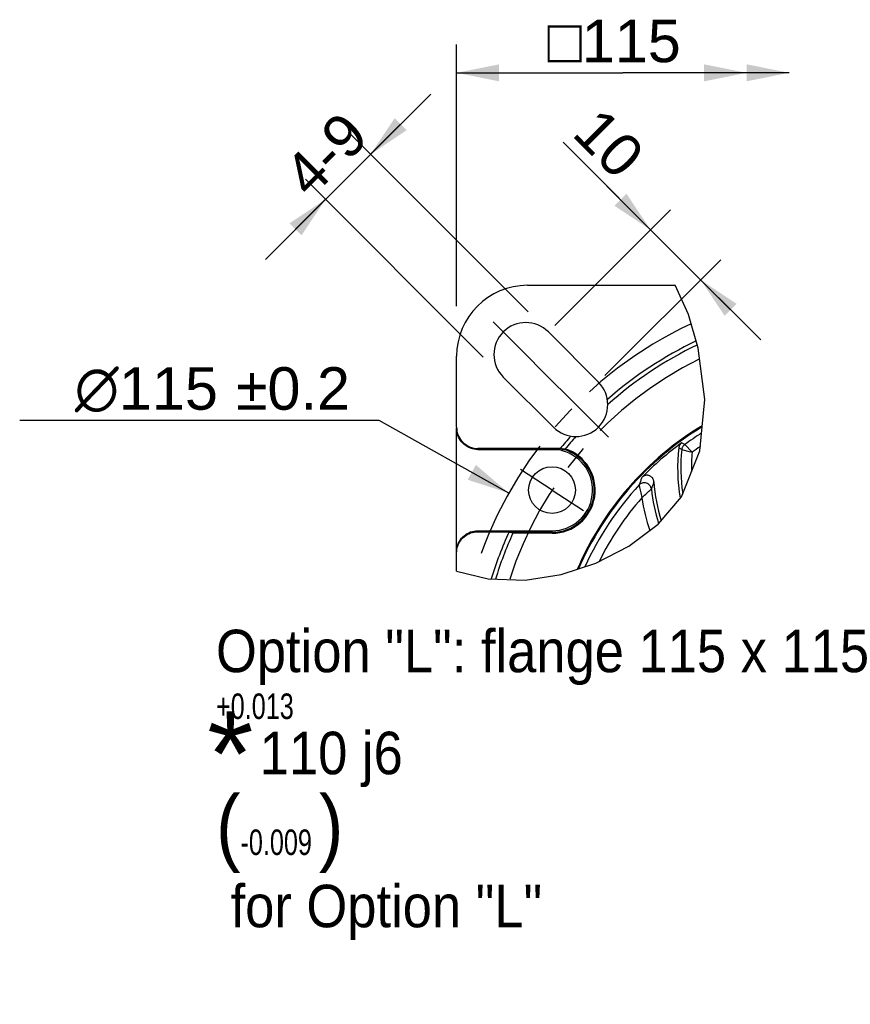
# Model space of a CAD drawing. Header units: millimetres. Extents: x 0 to 420, y 0 to 297.
# Tile 24 of 30: x 270 to 329, y 79 to 149. Entities that reach past the tile are written whole.
import ezdxf
from ezdxf.enums import TextEntityAlignment as Align

# ---------------------------------------------------------------- set-up
doc = ezdxf.new("R2010")
doc.units = ezdxf.units.MM
doc.header["$LTSCALE"] = 23.1
doc.linetypes.add('CENTER', pattern=[0.6, 0.375, -0.075, 0.075, -0.075])
doc.layers.get('0').update_dxf_attribs({"linetype": 'CONTINUOUS'})
for name, color, linetype in [('AXIS', 7, 'CONTINUOUS'), ('COMPONENTS', 7, 'CONTINUOUS'), ('DETAIL', 7, 'CONTINUOUS'), ('DIMENSION', 7, 'CONTINUOUS')]:
    doc.layers.add(name, color=color, linetype=linetype)
doc.styles.get("Standard").update_dxf_attribs({"font": 'arial.ttf'})
doc.styles.add('TEXTSTYLE_4', font='gdt')
doc.dimstyles.new('DIMSTYLE_1', dxfattribs={"dimtxt": 3, "dimasz": 3, "dimexe": 0.18, "dimexo": 0.0625, "dimgap": 0.09, "dimtad": 1, "dimlfac": 2, "dimdsep": 46, "dimtxsty": 'STANDARD', "dimblk": '_FILLED', "dimblk1": '_FILLED', "dimblk2": '_FILLED', "dimcen": 0.09, "dimadec": 0, "dimazin": 0, "dimtp": 0.3, "dimtm": 0.3, "dimtfac": 1, "dimtofl": 0, "dimtmove": 0, "dimatfit": 3, "dimldrblk": '_FILLED', "dimfxl": 1, "dimtolj": 1, "dimarcsym": 0})
doc.dimstyles.new('DIMSTYLE_2', dxfattribs={"dimtxt": 3, "dimasz": 3, "dimexe": 0.18, "dimexo": 0.0625, "dimgap": 0.09, "dimtad": 1, "dimlfac": 2, "dimdsep": 46, "dimtxsty": 'STANDARD', "dimblk": '_FILLED', "dimblk1": '_FILLED', "dimblk2": '_FILLED', "dimcen": 0.09, "dimadec": 0, "dimazin": 0, "dimtp": 0.2, "dimtm": 0.2, "dimtfac": 1, "dimtofl": 0, "dimtmove": 0, "dimatfit": 3, "dimldrblk": '_FILLED', "dimfxl": 1, "dimtolj": 1, "dimarcsym": 0})
doc.dimstyles.new('DIMSTYLE_8', dxfattribs={"dimtxt": 3, "dimasz": 3, "dimexe": 0.18, "dimexo": 0.0625, "dimgap": 0.09, "dimtad": 1, "dimtih": 1, "dimtoh": 1, "dimlfac": 2, "dimdsep": 46, "dimtxsty": 'STANDARD', "dimblk": '_FILLED', "dimblk1": '_FILLED', "dimblk2": '_FILLED', "dimcen": 0.09, "dimadec": 0, "dimazin": 0, "dimtol": 1, "dimtp": 0.2, "dimtm": 0.2, "dimtfac": 1, "dimtofl": 0, "dimtmove": 0, "dimatfit": 3, "dimldrblk": '_FILLED', "dimfxl": 1, "dimtolj": 1, "dimarcsym": 0})

# ---------------------------------------------------------------- blocks, each defined once
blk = doc.blocks.new('_FILLED')
at = {"color": 0, "linetype": 'BYBLOCK'}
blk.add_solid([(0, 0), (-1, 0.2), (-1, -0.2)], dxfattribs=at)
blk = doc.blocks.new('DOUBLE_FILLED')
at = {"color": 0, "linetype": 'BYBLOCK'}
for points in [[(-1, 0), (-2, 0.2), (-2, -0.2)], [(0, 0), (-1, 0.2), (-1, -0.2)]]:
    blk.add_solid(points, dxfattribs=at)
blk = doc.blocks.new('*D13')
at = {"layer": 'DIMENSION', "color": 2, "linetype": 'CONTINUOUS'}
for p, q in [((301.02, 128.524), (301.02, 147)), ((301.02, 145), (312.757, 145)), ((324.494, 145), (312.757, 145))]:
    blk.add_line(p, q, dxfattribs=at)
at = {"layer": 'DIMENSION', "color": 2, "linetype": 'CONTINUOUS', "xscale": 3, "yscale": 3, "zscale": 3, "rotation": 180}
blk.add_blockref('_FILLED', (301.02, 145), dxfattribs=at)
at = {"layer": 'DIMENSION', "color": 2, "linetype": 'CONTINUOUS', "xscale": 3, "yscale": 3, "zscale": 3}
blk.add_blockref('DOUBLE_FILLED', (324.494, 145), dxfattribs=at)
at = {"layer": 'DIMENSION', "color": 2, "linetype": 'CONTINUOUS', "insert": (312.139, 148.75), "char_height": 3, "width": 11.11757, "attachment_point": 2, "line_spacing_factor": 0.9, "style": 'TEXTSTYLE_4'}
blk.add_mtext('{\\Fgdt;o}\\Farial.ttf;115', dxfattribs=at)
blk = doc.blocks.new('*D14')
at = {"layer": 'DIMENSION', "color": 2, "linetype": 'CONTINUOUS'}
for p, q in [((314.711, 133.921), (308.537, 140.095)), ((308.537, 140.095), (316.479, 132.153)), ((307.955, 127.166), (316.125, 135.335)), ((322.489, 126.143), (316.479, 132.153)), ((311.491, 123.63), (319.661, 131.8)), ((318.246, 130.386), (322.489, 126.143))]:
    blk.add_line(p, q, dxfattribs=at)
at = {"layer": 'DIMENSION', "color": 2, "linetype": 'CONTINUOUS', "xscale": 3, "yscale": 3, "zscale": 3}
for p, rotation in [((314.711, 133.921), 315), ((318.246, 130.386), 135)]:
    blk.add_blockref('_FILLED', p, dxfattribs=dict(at, rotation=rotation))
at = {"layer": 'DIMENSION', "color": 2, "linetype": 'CONTINUOUS', "insert": (314.485, 139.45), "char_height": 3, "width": 4.66171, "attachment_point": 3, "rotation": 315, "line_spacing_factor": 0.9}
blk.add_mtext('10', dxfattribs=at)
blk = doc.blocks.new('*D15')
at = {"layer": 'DIMENSION', "color": 2, "linetype": 'CONTINUOUS'}
for p, q in [((295.556, 120.469), (270.178, 120.469)), ((304.704, 115.331), (295.556, 120.469)), ((295.556, 120.469), (295.556, 120.469))]:
    blk.add_line(p, q, dxfattribs=at)
at = {"layer": 'DIMENSION', "color": 2, "linetype": 'CONTINUOUS', "xscale": 3, "yscale": 3, "zscale": 3, "rotation": 330.6750957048}
blk.add_blockref('_FILLED', (304.704, 115.331), dxfattribs=at)
at = {"layer": 'DIMENSION', "color": 2, "linetype": 'CONTINUOUS', "style": 'TEXTSTYLE_4'}
for s, p in [('`', (287.671, 121.219)), ('n', (277.178, 121.219))]:
    blk.add_text(s, height=3, dxfattribs=at).set_placement(p, align=Align.RIGHT)
at = {"layer": 'DIMENSION', "color": 2, "linetype": 'CONTINUOUS'}
for s, p in [('115', (284.171, 121.219)), ('0.2', (293.493, 121.219))]:
    blk.add_text(s, height=3, dxfattribs=at).set_placement(p, align=Align.RIGHT)
blk = doc.blocks.new('*D16')
at = {"layer": 'DIMENSION', "color": 2, "linetype": 'CONTINUOUS'}
for p, q in [((299.192, 143.495), (293.358, 137.661)), ((294.949, 139.252), (299.192, 143.495)), ((306.081, 128.12), (293.535, 140.667)), ((287.525, 131.828), (293.358, 137.661)), ((302.899, 124.938), (290.353, 137.485)), ((291.767, 136.07), (287.525, 131.828))]:
    blk.add_line(p, q, dxfattribs=at)
at = {"layer": 'DIMENSION', "color": 2, "linetype": 'CONTINUOUS', "xscale": 3, "yscale": 3, "zscale": 3}
for p, rotation in [((294.949, 139.252), 225), ((291.767, 136.07), 45)]:
    blk.add_blockref('_FILLED', p, dxfattribs=dict(at, rotation=rotation))
at = {"layer": 'DIMENSION', "color": 2, "linetype": 'CONTINUOUS', "insert": (290.707, 140.313), "char_height": 3, "width": 6.05576, "attachment_point": 2, "rotation": 45, "line_spacing_factor": 0.9}
blk.add_mtext('4-9', dxfattribs=at)

msp = doc.modelspace()

# ---------------------------------------------------------------- linework, layer by layer
at = {"color": 7, "linetype": 'CONTINUOUS'}
for p, q in [((317.3957, 127.92884), (316.45813, 130.00021)), ((318.08332, 125.55899), (317.3957, 127.92884)), ((318.53107, 121.9401), (318.08332, 125.55899)), ((318.20076, 118.32343), (318.53107, 121.9401)), ((316.89015, 115.07608), (318.20076, 118.32343)), ((315.25381, 113.13555), (316.89015, 115.07608)), ((313.17634, 111.57545), (315.25381, 113.13555)), ((310.83904, 110.3886), (313.17634, 111.57545)), ((301.01954, 109.82663), (303.25385, 109.28065)), ((308.3893, 109.57742), (310.83904, 110.3886)), ((303.25385, 109.28065), (305.86087, 109.18943)), ((305.86087, 109.18943), (308.3893, 109.57742))]:
    msp.add_line(p, q, dxfattribs=at)
at = {"layer": 'AXIS', "color": 2, "linetype": 'CENTER'}
for p, q in [((305.90469, 125.11506), (303.60659, 127.41316)), ((305.90469, 125.11506), (307.14212, 123.87762)), ((309.44022, 121.57953), (307.14212, 123.87762)), ((309.44022, 121.57953), (311.73832, 119.28143)), ((307.75444, 115.54698), (305.53196, 116.99028)), ((307.75444, 115.54698), (309.97692, 114.10369))]:
    msp.add_line(p, q, dxfattribs=at)
for radius, start, end in [(28.75, 115.1142908, 163.2496057), (26.25, 116.2933987, 162.2313384)]:
    msp.add_arc((329.76954, 101.25021), radius, start, end, dxfattribs=at)
at = {"layer": 'COMPONENTS', "color": 7, "linetype": 'CONTINUOUS'}
for p, q in [((306.01954, 130.00021), (316.45813, 130.00021)), ((311.03121, 123.17052), (307.49568, 126.70605)), ((301.01954, 119.98679), (301.01954, 125.00021)), ((304.3137, 123.52407), (307.84923, 119.98854)), ((301.01954, 111.17702), (301.01954, 119.91694)), ((308.32846, 118.48587), (302.51954, 118.48587)), ((302.51954, 118.41603), (308.29215, 118.41603)), ((308.29215, 118.41603), (308.32034, 118.47035)), ((308.32034, 118.47035), (308.32846, 118.48587)), ((308.33597, 118.4796), (308.32846, 118.48587)), ((302.51954, 112.67794), (307.75444, 112.67794)), ((302.51954, 112.60809), (304.72461, 112.60809)), ((304.70881, 112.57317), (304.87417, 112.56383)), ((307.75444, 112.49715), (304.99127, 112.49715)), ((301.01954, 111.10718), (301.02561, 111.23966)), ((301.01954, 109.82663), (301.01954, 111.10718))]:
    msp.add_line(p, q, dxfattribs=at)
at = {"layer": 'COMPONENTS', "color": 9, "linetype": 'CONTINUOUS'}
for p, q in [((317.11901, 118.75875), (316.90547, 118.88107)), ((302.51954, 118.41603), (302.51954, 118.48587)), ((308.47741, 118.32344), (308.51994, 118.38101)), ((308.51994, 118.38101), (308.55044, 118.42197)), ((308.55282, 118.43056), (308.55044, 118.42197)), ((316.91566, 118.40993), (316.70449, 118.5379)), ((316.91566, 118.40993), (317.08107, 118.36555)), ((317.08107, 118.36555), (317.34795, 118.29508)), ((317.64664, 118.21786), (317.11901, 118.75875)), ((317.34795, 118.29508), (317.64664, 118.21786)), ((313.99061, 116.15352), (313.9483, 116.034)), ((314.03242, 116.26908), (313.99061, 116.15352)), ((313.90551, 115.91023), (313.9072, 115.90082)), ((313.9483, 116.034), (313.90552, 115.91028)), ((313.9072, 115.90082), (313.93759, 115.73767)), ((313.93759, 115.73767), (313.95695, 115.63742)), ((313.95695, 115.63742), (313.97722, 115.53542)), ((313.97722, 115.53542), (313.99563, 115.44517)), ((313.99563, 115.44517), (314.01714, 115.34235)), ((314.44373, 115.33386), (314.50776, 115.39258)), ((314.50776, 115.39258), (314.57988, 115.45805)), ((314.57988, 115.45805), (314.65034, 115.52131)), ((314.65034, 115.52131), (314.71006, 115.5744)), ((314.71006, 115.5744), (314.7667, 115.62431)), ((314.80807, 115.74148), (314.7667, 115.62431)), ((314.84896, 115.8546), (314.80807, 115.74148)), ((314.88935, 115.96395), (314.84896, 115.8546)), ((314.01714, 115.34235), (314.04214, 115.22619)), ((314.04214, 115.22619), (314.06093, 115.14103)), ((314.06093, 115.14103), (314.09257, 115.00152)), ((314.09257, 115.00152), (314.12784, 115.0358)), ((314.12784, 115.0358), (314.19539, 115.10065)), ((314.19539, 115.10065), (314.28803, 115.18868)), ((314.28803, 115.18868), (314.37066, 115.26614)), ((314.37066, 115.26614), (314.44373, 115.33386)), ((302.51954, 112.60809), (302.51954, 112.67794)), ((307.75444, 112.49715), (307.75444, 112.67794)), ((307.75444, 112.56383), (304.87417, 112.56383))]:
    msp.add_line(p, q, dxfattribs=at)
at = {"layer": 'COMPONENTS', "color": 7, "linetype": 'CONTINUOUS'}
for points in [[(301.01954, 119.98679), (301.02561, 119.85431), (301.04266, 119.72477), (301.07069, 119.59819), (301.11007, 119.47364), (301.16043, 119.35203), (301.22062, 119.23612), (301.29087, 119.12604), (301.37096, 119.02164), (301.45907, 118.92529), (301.55539, 118.83716), (301.65973, 118.75708), (301.76975, 118.68684), (301.88555, 118.62666), (302.00703, 118.57634), (302.13144, 118.53698), (302.25788, 118.50897), (302.38724, 118.49193), (302.51954, 118.48587)], [(302.51954, 118.41603), (302.38724, 118.42209), (302.25788, 118.43913), (302.13144, 118.46714), (302.00703, 118.50649), (301.88555, 118.55682), (301.76975, 118.617), (301.65973, 118.68724), (301.55539, 118.76732), (301.45907, 118.85544), (301.37096, 118.9518), (301.29087, 119.05619), (301.22062, 119.16628), (301.16043, 119.28219), (301.11007, 119.4038), (301.07069, 119.52835), (301.04266, 119.65493), (301.02561, 119.78446), (301.01954, 119.91694)], [(316.90547, 118.88107), (316.88379, 118.86431), (316.86317, 118.8465), (316.84361, 118.82764), (316.82507, 118.80768), (316.80759, 118.78668), (316.79133, 118.76482), (316.7763, 118.7421), (316.76249, 118.71852), (316.75003, 118.6943), (316.73892, 118.66942), (316.72915, 118.6439), (316.72082, 118.61796), (316.71395, 118.59169), (316.70851, 118.565), (316.70449, 118.5379)], [(308.47741, 118.32344), (308.45504, 118.32983), (308.43309, 118.33722), (308.41154, 118.34559), (308.39037, 118.35497), (308.36961, 118.36535), (308.34939, 118.37665), (308.32977, 118.38885), (308.31069, 118.40198), (308.29215, 118.41603)], [(308.50082, 118.43853), (308.47588, 118.44736), (308.45153, 118.45739), (308.42778, 118.46861), (308.40462, 118.48103), (308.38206, 118.49465), (308.36009, 118.50948)], [(308.55282, 118.43056), (308.54395, 118.43075), (308.53516, 118.43139), (308.52645, 118.43249), (308.51783, 118.43405), (308.50928, 118.43606), (308.50082, 118.43853)], [(308.6847, 118.45146), (308.66084, 118.44497), (308.63773, 118.43967), (308.61537, 118.43558), (308.59377, 118.4327), (308.57291, 118.43102), (308.55282, 118.43056)], [(314.94949, 116.12257), (314.94546, 116.1614), (314.93864, 116.19938), (314.92902, 116.23652), (314.91653, 116.27303), (314.90125, 116.3087), (314.88344, 116.34286), (314.86305, 116.37547), (314.84013, 116.40657), (314.81506, 116.43563), (314.78779, 116.4626), (314.75837, 116.48752), (314.72732, 116.50995), (314.6946, 116.52982), (314.66025, 116.54719), (314.62486, 116.56175), (314.58839, 116.57345), (314.55088, 116.58233), (314.51304, 116.58825), (314.47486, 116.59113), (314.43634, 116.59105), (314.39818, 116.58803), (314.3604, 116.58202), (314.32297, 116.57308), (314.28652, 116.5614), (314.25108, 116.54694), (314.21663, 116.52973), (314.18371, 116.51007), (314.15251, 116.48808), (314.12284, 116.46364), (314.09471, 116.43676)], [(301.01954, 111.17702), (301.02561, 111.3095), (301.04266, 111.43903), (301.07069, 111.56562), (301.11007, 111.69017), (301.16043, 111.81177), (301.22062, 111.92768), (301.29087, 112.03777), (301.37096, 112.14217), (301.45907, 112.23852), (301.55539, 112.32665), (301.65973, 112.40673), (301.76975, 112.47697), (301.88555, 112.53714), (302.00703, 112.58747), (302.13144, 112.62683), (302.25788, 112.65484), (302.38724, 112.67187), (302.51954, 112.67794)], [(301.02561, 111.23966), (301.04266, 111.36919), (301.07069, 111.49578), (301.11007, 111.62033), (301.16043, 111.74193), (301.22062, 111.85784), (301.29087, 111.96793), (301.37096, 112.07233), (301.45907, 112.16868), (301.55539, 112.25681), (301.65973, 112.33689), (301.76975, 112.40713), (301.88555, 112.4673), (302.00703, 112.51763), (302.13144, 112.55699), (302.25788, 112.58499), (302.38724, 112.60203), (302.51954, 112.60809)], [(304.87417, 112.56383), (304.89877, 112.56075), (304.92133, 112.55438), (304.94187, 112.54476), (304.96037, 112.53195), (304.97684, 112.51605), (304.99127, 112.49715)]]:
    msp.add_lwpolyline(points, dxfattribs=at)
at = {"layer": 'COMPONENTS', "color": 9, "linetype": 'CONTINUOUS'}
for points in [[(308.50088, 118.43851), (308.50905, 118.43538), (308.51726, 118.4324), (308.5255, 118.42956), (308.53378, 118.42688), (308.5421, 118.42435), (308.55044, 118.42197)], [(317.11901, 118.75875), (317.08299, 118.72992), (317.04977, 118.69789), (317.01962, 118.66294), (316.99281, 118.62536), (316.96956, 118.58548), (316.95007, 118.54363), (316.93451, 118.50017), (316.92301, 118.45548), (316.91566, 118.40993)], [(314.09471, 116.43676), (314.07403, 116.38165), (314.03242, 116.26908)], [(314.94949, 116.12257), (314.92952, 116.07044), (314.88935, 115.96395)], [(314.7667, 115.62431), (314.75525, 115.68532), (314.73609, 115.74452), (314.70951, 115.80098), (314.67596, 115.85379), (314.63595, 115.90211), (314.59013, 115.94518), (314.53922, 115.9823), (314.48405, 116.01288), (314.42548, 116.03643), (314.36446, 116.05259), (314.30195, 116.06109), (314.23895, 116.06179), (314.17647, 116.05469), (314.11551, 116.0399), (314.05702, 116.01765), (314.00196, 115.98831), (313.95118, 115.95233), (313.90552, 115.91028)]]:
    msp.add_lwpolyline(points, dxfattribs=at)
at = {"layer": 'COMPONENTS', "color": 7, "linetype": 'CONTINUOUS'}
msp.add_circle((307.75444, 115.54698), 1.65, dxfattribs=at)
for centre, radius, start, end in [((306.01954, 125.00021), 5, 90, 180), ((305.90469, 125.11506), 2.25, 45, 225), ((329.76954, 101.25021), 27.5, 115.493592, 131.1871342), ((329.76954, 101.25021), 27.21125, 115.5912459, 131.6368067), ((309.44022, 121.57953), 2.25, 225, 45), ((329.76954, 101.25021), 22.02515, 121.1934747, 156.7102665), ((329.76954, 101.25021), 27.5, 138.8128658, 141.2059207), ((329.76954, 101.25021), 27.21125, 138.3631933, 140.7920282), ((329.76954, 101.25021), 21.82502, 126.1157428, 135.9064391), ((307.75444, 115.54698), 3.04983, 270, 72.2412747), ((307.75444, 115.54698), 2.86905, 270, 75.4046796), ((328.5977, 117.11412), 11.97813, 173.1733752, 190.2527501), ((326.94589, 116.90472), 12.02187, 183.7303256, 197.0819037), ((329.76954, 101.25021), 27.5, 155.605687, 163.0370696), ((329.76954, 101.25021), 27.21126, 155.5865333, 162.8746806), ((329.76954, 101.25021), 23.75, 159.8270605, 159.8352038)]:
    msp.add_arc(centre, radius, start, end, dxfattribs=at)
at = {"layer": 'COMPONENTS', "color": 9, "linetype": 'CONTINUOUS'}
for centre, radius, start, end in [((329.76954, 101.25021), 21.96007, 121.3187797, 156.559437), ((329.76954, 101.25021), 21.60058, 122.0304801, 125.8494153), ((307.75444, 115.54698), 2.98315, 270, 74.5241311), ((328.5977, 117.11412), 11.75369, 173.6704163, 188.8401424), ((328.5977, 117.11412), 11.00654, 174.2455091, 181.5160459), ((329.76954, 101.25021), 20.85344, 123.6084597, 125.5455376), ((329.76954, 101.25021), 21.60058, 137.2587199, 155.7033576), ((326.94589, 116.90472), 12.24631, 186.0015204, 197.7557816), ((329.76954, 101.25021), 20.85344, 138.7407894, 153.623953), ((326.94589, 116.90472), 12.99346, 188.4181089, 198.9420561), ((329.76954, 101.25021), 23.5, 159.4894763, 159.4982894)]:
    msp.add_arc(centre, radius, start, end, dxfattribs=at)

# ---------------------------------------------------------------- texts
at = {"layer": 'DETAIL', "color": 2, "linetype": 'CONTINUOUS', "attachment_point": 1, "line_spacing_factor": 0.9}
for s, insert, char_height, width in [('Option "L": flange 115 x 115\\P\\H1.8;{\\W0.8;+0.013}\\P\\H3.0;   110 j6\\P\\H4.2;(\\H1.8;{\\W0.8;-0.009}\\H4.2;{\\Ftxt.shx;\\W0.149761;\\H4.200000; })\\P\\H3.0; for Option "L"', (284.02433, 105.68943), 3, 51.4609956), ('*', (283.41724, 99.93181), 6, 3.2565056)]:
    msp.add_mtext(s, dxfattribs=dict(at, insert=insert, char_height=char_height, width=width))

# ---------------------------------------------------------------- dimensions: what is measured, and where the dimension line sits
at = {"layer": 'DIMENSION', "color": 2, "linetype": 'CONTINUOUS'}
dim = msp.add_linear_dim(base=(324.49377, 145.00021), p1=(301.01954, 128.52432), p2=(324.49377, 144.00021), text='{\\Fgdt;o}<>', dimstyle='DIMSTYLE_1', override={"dimblk2": 'DOUBLE_FILLED', "dimsah": 1}, dxfattribs=at)
dim.commit()
dim.dimension.update_dxf_attribs({"geometry": '*D13', "text_midpoint": (309.35937, 147.25021), "dimtype": 160})
dim = msp.add_linear_dim(base=(314.71088, 133.92126), p1=(311.49081, 123.63011), p2=(307.95527, 127.16565), angle=135, dimstyle='DIMSTYLE_2', dxfattribs=at)
dim.commit()
dim.dimension.update_dxf_attribs({"geometry": '*D14', "text_midpoint": (309.32771, 144.00417), "dimtype": 160})
dim = msp.add_linear_dim(base=(294.94928, 139.25245), p1=(302.89948, 124.93828), p2=(306.08146, 128.12027), angle=45, text='4-<>', dimstyle='DIMSTYLE_2', dxfattribs=at)
dim.commit()
dim.dimension.update_dxf_attribs({"geometry": '*D16', "text_midpoint": (290.97199, 137.96424), "dimtype": 160})
dim = msp.add_diameter_dim_2p(p1=(304.70367, 115.33085), p2=(319.37476, 107.08943), dimstyle='DIMSTYLE_8', dxfattribs=at)
dim.commit()
dim.dimension.update_dxf_attribs({"geometry": '*D15', "text_midpoint": (278.42466, 122.71943), "dimtype": 163})

doc.saveas('drawing.dxf')
